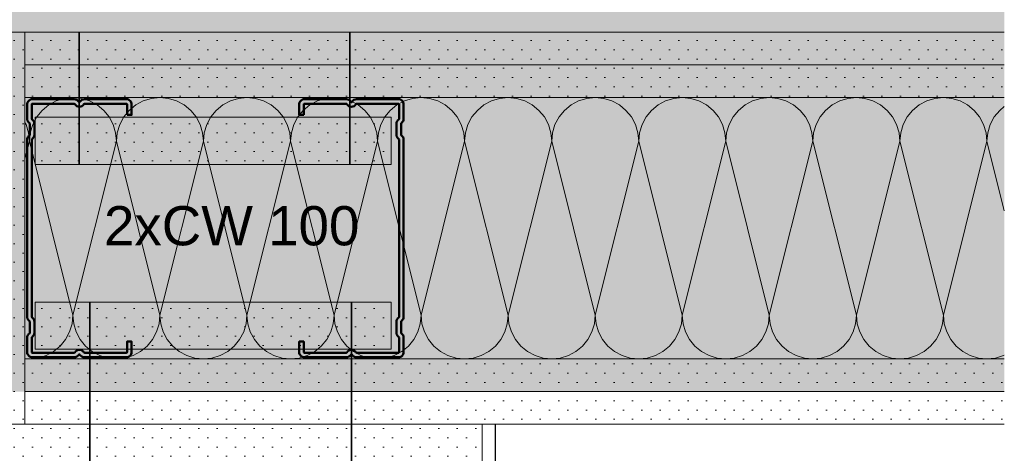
# Model space of a CAD drawing. Header units: metres. Extents: x -1.1 to 13.1, y -2.2 to 1.8.
# Tile 40 of 63: x 3.704 to 4.081, y 1.019 to 1.185. Entities that reach past the tile are written whole.
import ezdxf

# ---------------------------------------------------------------- set-up
doc = ezdxf.new("R2010")
doc.units = ezdxf.units.M
doc.header["$MEASUREMENT"] = 0
for name, pattern in [('Strichlinie eng', [0.023, 0.015, -0.008]), ('Untersicht', [0.02, 0.015, -0.005]), ('Wipeout_Contour', [1, 0, -1])]:
    doc.linetypes.add(name, pattern=pattern)
for name, color, linetype in [('152 - Bemaßung_ Beschriftung.Ausbau', 7, 'Continuous'), ('606 - Struktur.Wand Innen Ausbau', 7, 'Continuous'), ('650 - Abdeckung.Fußboden Aufbau', 7, 'Continuous'), ('653 - Abdeckung.TB Verkofferung', 7, 'Continuous'), ('660 - Unterkonstruktion.Trockenbau', 7, 'Continuous'), ('Neubau_606 - Struktur.Wand Innen Ausbau', 7, 'Continuous'), ('Neubau_653 - Abdeckung.TB Verkofferung', 7, 'Continuous')]:
    doc.layers.add(name, color=color, linetype=linetype)
doc.styles.add('ERSTELLTER_STIL_1', font='txt')
doc.dimstyles.new('ERSTELLTER_STIL__1', dxfattribs={"dimtxt": 0.02, "dimasz": 0.01064, "dimexe": 0.18, "dimexo": 0.0625, "dimgap": 0, "dimtad": 1, "dimzin": 0, "dimdsep": 46, "dimtxsty": 'ERSTELLTER_STIL_1', "dimblk": 'ARROWHEAD_2', "dimblk1": 'ARROWHEAD_2', "dimblk2": 'ARROWHEAD_2', "dimcen": 0.09, "dimse1": 1, "dimse2": 1, "dimclrd": 7, "dimclre": 7, "dimclrt": 7, "dimazin": 0, "dimtfac": 1, "dimtdec": 4, "dimtmove": 0, "dimatfit": 3, "dimfxl": 1, "dimtolj": 1, "dimtzin": 0, "dimarcsym": 0})
pattern_1 = [(45, (0, 0), (-0.003535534, 0.003535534), [0, -0.005])]

# ---------------------------------------------------------------- blocks, each defined once
blk = doc.blocks.new('*X184')
at = {"layer": 'Neubau_606 - Struktur.Wand Innen Ausbau', "color": 7, "linetype": 'Continuous', "lineweight": 5}
for p, q in [((3.71788, 1.15424), (3.715, 1.1527)), ((3.721, 1.15519), (3.71788, 1.15424)), ((3.72426, 1.15551), (3.721, 1.15519)), ((3.72751, 1.15519), (3.72426, 1.15551)), ((3.73063, 1.15424), (3.72751, 1.15519)), ((3.73352, 1.1527), (3.73063, 1.15424)), ((3.75121, 1.15424), (3.74833, 1.1527)), ((3.75434, 1.15519), (3.75121, 1.15424)), ((3.75759, 1.15551), (3.75434, 1.15519)), ((3.76084, 1.15519), (3.75759, 1.15551)), ((3.76397, 1.15424), (3.76084, 1.15519)), ((3.76685, 1.1527), (3.76397, 1.15424)), ((3.78455, 1.15424), (3.78166, 1.1527)), ((3.78767, 1.15519), (3.78455, 1.15424)), ((3.79092, 1.15551), (3.78767, 1.15519)), ((3.79417, 1.15519), (3.79092, 1.15551)), ((3.7973, 1.15424), (3.79417, 1.15519)), ((3.80018, 1.1527), (3.7973, 1.15424)), ((3.81788, 1.15424), (3.815, 1.1527)), ((3.821, 1.15519), (3.81788, 1.15424)), ((3.82426, 1.15551), (3.821, 1.15519)), ((3.82751, 1.15519), (3.82426, 1.15551)), ((3.83063, 1.15424), (3.82751, 1.15519)), ((3.83352, 1.1527), (3.83063, 1.15424)), ((3.85121, 1.15424), (3.84833, 1.1527)), ((3.85434, 1.15519), (3.85121, 1.15424)), ((3.85759, 1.15551), (3.85434, 1.15519)), ((3.86084, 1.15519), (3.85759, 1.15551)), ((3.86397, 1.15424), (3.86084, 1.15519)), ((3.86685, 1.1527), (3.86397, 1.15424)), ((3.88455, 1.15424), (3.88166, 1.1527)), ((3.88767, 1.15519), (3.88455, 1.15424)), ((3.89092, 1.15551), (3.88767, 1.15519)), ((3.89417, 1.15519), (3.89092, 1.15551)), ((3.8973, 1.15424), (3.89417, 1.15519)), ((3.90018, 1.1527), (3.8973, 1.15424)), ((3.91788, 1.15424), (3.915, 1.1527)), ((3.921, 1.15519), (3.91788, 1.15424)), ((3.92426, 1.15551), (3.921, 1.15519)), ((3.92751, 1.15519), (3.92426, 1.15551)), ((3.93063, 1.15424), (3.92751, 1.15519)), ((3.93352, 1.1527), (3.93063, 1.15424)), ((3.95121, 1.15424), (3.94833, 1.1527)), ((3.95434, 1.15519), (3.95121, 1.15424)), ((3.95759, 1.15551), (3.95434, 1.15519)), ((3.96084, 1.15519), (3.95759, 1.15551)), ((3.96397, 1.15424), (3.96084, 1.15519)), ((3.96685, 1.1527), (3.96397, 1.15424)), ((3.98455, 1.15424), (3.98166, 1.1527)), ((3.98767, 1.15519), (3.98455, 1.15424)), ((3.99092, 1.15551), (3.98767, 1.15519)), ((3.99417, 1.15519), (3.99092, 1.15551)), ((3.9973, 1.15424), (3.99417, 1.15519)), ((4.00018, 1.1527), (3.9973, 1.15424)), ((4.01788, 1.15424), (4.015, 1.1527)), ((4.021, 1.15519), (4.01788, 1.15424)), ((4.02426, 1.15551), (4.021, 1.15519)), ((4.02751, 1.15519), (4.02426, 1.15551)), ((4.03063, 1.15424), (4.02751, 1.15519)), ((4.03352, 1.1527), (4.03063, 1.15424)), ((4.05121, 1.15424), (4.04833, 1.1527)), ((4.05434, 1.15519), (4.05121, 1.15424)), ((4.05759, 1.15551), (4.05434, 1.15519)), ((4.06084, 1.15519), (4.05759, 1.15551)), ((4.06397, 1.15424), (4.06084, 1.15519)), ((4.06685, 1.1527), (4.06397, 1.15424)), ((3.71247, 1.15063), (3.7104, 1.1481)), ((3.715, 1.1527), (3.71247, 1.15063)), ((3.73604, 1.15063), (3.73352, 1.1527)), ((3.73811, 1.1481), (3.73604, 1.15063)), ((3.7458, 1.15063), (3.74373, 1.1481)), ((3.74833, 1.1527), (3.7458, 1.15063)), ((3.76937, 1.15063), (3.76685, 1.1527)), ((3.77145, 1.1481), (3.76937, 1.15063)), ((3.77914, 1.15063), (3.77707, 1.1481)), ((3.78166, 1.1527), (3.77914, 1.15063)), ((3.80271, 1.15063), (3.80018, 1.1527)), ((3.80478, 1.1481), (3.80271, 1.15063)), ((3.81247, 1.15063), (3.8104, 1.1481)), ((3.815, 1.1527), (3.81247, 1.15063)), ((3.83604, 1.15063), (3.83352, 1.1527)), ((3.83811, 1.1481), (3.83604, 1.15063)), ((3.8458, 1.15063), (3.84373, 1.1481)), ((3.84833, 1.1527), (3.8458, 1.15063)), ((3.86937, 1.15063), (3.86685, 1.1527)), ((3.87145, 1.1481), (3.86937, 1.15063)), ((3.87914, 1.15063), (3.87707, 1.1481)), ((3.88166, 1.1527), (3.87914, 1.15063)), ((3.90271, 1.15063), (3.90018, 1.1527)), ((3.90478, 1.1481), (3.90271, 1.15063)), ((3.91247, 1.15063), (3.9104, 1.1481)), ((3.915, 1.1527), (3.91247, 1.15063)), ((3.93604, 1.15063), (3.93352, 1.1527)), ((3.93811, 1.1481), (3.93604, 1.15063)), ((3.9458, 1.15063), (3.94373, 1.1481)), ((3.94833, 1.1527), (3.9458, 1.15063)), ((3.96937, 1.15063), (3.96685, 1.1527)), ((3.97145, 1.1481), (3.96937, 1.15063)), ((3.97914, 1.15063), (3.97707, 1.1481)), ((3.98166, 1.1527), (3.97914, 1.15063)), ((4.00271, 1.15063), (4.00018, 1.1527)), ((4.00478, 1.1481), (4.00271, 1.15063)), ((4.01247, 1.15063), (4.0104, 1.1481)), ((4.015, 1.1527), (4.01247, 1.15063)), ((4.03604, 1.15063), (4.03352, 1.1527)), ((4.03811, 1.1481), (4.03604, 1.15063)), ((4.0458, 1.15063), (4.04373, 1.1481)), ((4.04833, 1.1527), (4.0458, 1.15063)), ((4.06937, 1.15063), (4.06685, 1.1527)), ((4.07145, 1.1481), (4.06937, 1.15063)), ((4.07914, 1.15063), (4.07707, 1.1481)), ((4.08091, 1.15208), (4.07914, 1.15063)), ((3.7104, 1.1481), (3.70886, 1.14522)), ((3.73965, 1.14522), (3.73811, 1.1481)), ((3.74373, 1.1481), (3.74219, 1.14522)), ((3.77299, 1.14522), (3.77145, 1.1481)), ((3.77707, 1.1481), (3.77553, 1.14522)), ((3.80632, 1.14522), (3.80478, 1.1481)), ((3.8104, 1.1481), (3.80886, 1.14522)), ((3.83965, 1.14522), (3.83811, 1.1481)), ((3.84373, 1.1481), (3.84219, 1.14522)), ((3.87299, 1.14522), (3.87145, 1.1481)), ((3.87707, 1.1481), (3.87553, 1.14522)), ((3.90632, 1.14522), (3.90478, 1.1481)), ((3.9104, 1.1481), (3.90886, 1.14522)), ((3.93965, 1.14522), (3.93811, 1.1481)), ((3.94373, 1.1481), (3.94219, 1.14522)), ((3.97299, 1.14522), (3.97145, 1.1481)), ((3.97707, 1.1481), (3.97553, 1.14522)), ((4.00632, 1.14522), (4.00478, 1.1481)), ((4.0104, 1.1481), (4.00886, 1.14522)), ((4.03965, 1.14522), (4.03811, 1.1481)), ((4.04373, 1.1481), (4.04219, 1.14522)), ((4.07299, 1.14522), (4.07145, 1.1481)), ((4.07707, 1.1481), (4.07553, 1.14522)), ((3.70632, 1.14522), (3.70591, 1.14599)), ((3.70727, 1.14209), (3.70632, 1.14522)), ((3.70886, 1.14522), (3.70791, 1.14209)), ((3.7406, 1.14209), (3.73965, 1.14522)), ((3.74219, 1.14522), (3.74124, 1.14209)), ((3.77394, 1.14209), (3.77299, 1.14522)), ((3.77553, 1.14522), (3.77458, 1.14209)), ((3.80727, 1.14209), (3.80632, 1.14522)), ((3.80886, 1.14522), (3.80791, 1.14209)), ((3.8406, 1.14209), (3.83965, 1.14522)), ((3.84219, 1.14522), (3.84124, 1.14209)), ((3.87394, 1.14209), (3.87299, 1.14522)), ((3.87553, 1.14522), (3.87458, 1.14209)), ((3.90727, 1.14209), (3.90632, 1.14522)), ((3.90886, 1.14522), (3.90791, 1.14209)), ((3.9406, 1.14209), (3.93965, 1.14522)), ((3.94219, 1.14522), (3.94124, 1.14209)), ((3.97394, 1.14209), (3.97299, 1.14522)), ((3.97553, 1.14522), (3.97458, 1.14209)), ((4.00727, 1.14209), (4.00632, 1.14522)), ((4.00886, 1.14522), (4.00791, 1.14209)), ((4.0406, 1.14209), (4.03965, 1.14522)), ((4.04219, 1.14522), (4.04124, 1.14209)), ((4.07394, 1.14209), (4.07299, 1.14522)), ((4.07553, 1.14522), (4.07458, 1.14209)), ((3.70591, 1.13213), (3.70759, 1.13884)), ((3.70759, 1.13884), (3.70727, 1.14209)), ((3.70791, 1.14209), (3.70759, 1.13884)), ((3.72426, 1.07218), (3.70759, 1.13884)), ((3.72426, 1.07218), (3.74092, 1.13884)), ((3.74092, 1.13884), (3.7406, 1.14209)), ((3.74124, 1.14209), (3.74092, 1.13884)), ((3.75759, 1.07218), (3.74092, 1.13884)), ((3.75759, 1.07218), (3.77426, 1.13884)), ((3.77426, 1.13884), (3.77394, 1.14209)), ((3.77458, 1.14209), (3.77426, 1.13884)), ((3.79092, 1.07218), (3.77426, 1.13884)), ((3.79092, 1.07218), (3.80759, 1.13884)), ((3.80759, 1.13884), (3.80727, 1.14209)), ((3.80791, 1.14209), (3.80759, 1.13884)), ((3.82426, 1.07218), (3.80759, 1.13884)), ((3.82426, 1.07218), (3.84092, 1.13884)), ((3.84092, 1.13884), (3.8406, 1.14209)), ((3.84124, 1.14209), (3.84092, 1.13884)), ((3.85759, 1.07218), (3.84092, 1.13884)), ((3.85759, 1.07218), (3.87426, 1.13884)), ((3.87426, 1.13884), (3.87394, 1.14209)), ((3.87458, 1.14209), (3.87426, 1.13884)), ((3.89092, 1.07218), (3.87426, 1.13884)), ((3.89092, 1.07218), (3.90759, 1.13884)), ((3.90759, 1.13884), (3.90727, 1.14209)), ((3.90791, 1.14209), (3.90759, 1.13884)), ((3.92426, 1.07218), (3.90759, 1.13884)), ((3.92426, 1.07218), (3.94092, 1.13884)), ((3.94092, 1.13884), (3.9406, 1.14209)), ((3.94124, 1.14209), (3.94092, 1.13884)), ((3.95759, 1.07218), (3.94092, 1.13884)), ((3.95759, 1.07218), (3.97426, 1.13884)), ((3.97426, 1.13884), (3.97394, 1.14209)), ((3.97458, 1.14209), (3.97426, 1.13884)), ((3.99092, 1.07218), (3.97426, 1.13884)), ((3.99092, 1.07218), (4.00759, 1.13884)), ((4.00759, 1.13884), (4.00727, 1.14209)), ((4.00791, 1.14209), (4.00759, 1.13884)), ((4.02426, 1.07218), (4.00759, 1.13884)), ((4.02426, 1.07218), (4.04092, 1.13884)), ((4.04092, 1.13884), (4.0406, 1.14209)), ((4.04124, 1.14209), (4.04092, 1.13884)), ((4.05759, 1.07218), (4.04092, 1.13884)), ((4.05759, 1.07218), (4.07426, 1.13884)), ((4.07426, 1.13884), (4.07394, 1.14209)), ((4.07458, 1.14209), (4.07426, 1.13884)), ((4.08091, 1.11222), (4.07426, 1.13884)), ((3.72394, 1.06893), (3.72426, 1.07218)), ((3.72426, 1.07218), (3.72458, 1.06893)), ((3.75727, 1.06893), (3.75759, 1.07218)), ((3.75759, 1.07218), (3.75791, 1.06893)), ((3.7906, 1.06893), (3.79092, 1.07218)), ((3.79092, 1.07218), (3.79124, 1.06893)), ((3.82394, 1.06893), (3.82426, 1.07218)), ((3.82426, 1.07218), (3.82458, 1.06893)), ((3.85727, 1.06893), (3.85759, 1.07218)), ((3.85759, 1.07218), (3.85791, 1.06893)), ((3.8906, 1.06893), (3.89092, 1.07218)), ((3.89092, 1.07218), (3.89124, 1.06893)), ((3.92394, 1.06893), (3.92426, 1.07218)), ((3.92426, 1.07218), (3.92458, 1.06893)), ((3.95727, 1.06893), (3.95759, 1.07218)), ((3.95759, 1.07218), (3.95791, 1.06893)), ((3.9906, 1.06893), (3.99092, 1.07218)), ((3.99092, 1.07218), (3.99124, 1.06893)), ((4.02394, 1.06893), (4.02426, 1.07218)), ((4.02426, 1.07218), (4.02458, 1.06893)), ((4.05727, 1.06893), (4.05759, 1.07218)), ((4.05759, 1.07218), (4.05791, 1.06893)), ((3.72299, 1.0658), (3.72394, 1.06893)), ((3.72458, 1.06893), (3.72553, 1.0658)), ((3.75632, 1.0658), (3.75727, 1.06893)), ((3.75791, 1.06893), (3.75886, 1.0658)), ((3.78965, 1.0658), (3.7906, 1.06893)), ((3.79124, 1.06893), (3.79219, 1.0658)), ((3.82299, 1.0658), (3.82394, 1.06893)), ((3.82458, 1.06893), (3.82553, 1.0658)), ((3.85632, 1.0658), (3.85727, 1.06893)), ((3.85791, 1.06893), (3.85886, 1.0658)), ((3.88965, 1.0658), (3.8906, 1.06893)), ((3.89124, 1.06893), (3.89219, 1.0658)), ((3.92299, 1.0658), (3.92394, 1.06893)), ((3.92458, 1.06893), (3.92553, 1.0658)), ((3.95632, 1.0658), (3.95727, 1.06893)), ((3.95791, 1.06893), (3.95886, 1.0658)), ((3.98965, 1.0658), (3.9906, 1.06893)), ((3.99124, 1.06893), (3.99219, 1.0658)), ((4.02299, 1.0658), (4.02394, 1.06893)), ((4.02458, 1.06893), (4.02553, 1.0658)), ((4.05632, 1.0658), (4.05727, 1.06893)), ((4.05791, 1.06893), (4.05886, 1.0658)), ((3.72145, 1.06292), (3.72299, 1.0658)), ((3.72553, 1.0658), (3.72707, 1.06292)), ((3.75478, 1.06292), (3.75632, 1.0658)), ((3.75886, 1.0658), (3.7604, 1.06292)), ((3.78811, 1.06292), (3.78965, 1.0658)), ((3.79219, 1.0658), (3.79373, 1.06292)), ((3.82145, 1.06292), (3.82299, 1.0658)), ((3.82553, 1.0658), (3.82707, 1.06292)), ((3.85478, 1.06292), (3.85632, 1.0658)), ((3.85886, 1.0658), (3.8604, 1.06292)), ((3.88811, 1.06292), (3.88965, 1.0658)), ((3.89219, 1.0658), (3.89373, 1.06292)), ((3.92145, 1.06292), (3.92299, 1.0658)), ((3.92553, 1.0658), (3.92707, 1.06292)), ((3.95478, 1.06292), (3.95632, 1.0658)), ((3.95886, 1.0658), (3.9604, 1.06292)), ((3.98811, 1.06292), (3.98965, 1.0658)), ((3.99219, 1.0658), (3.99373, 1.06292)), ((4.02145, 1.06292), (4.02299, 1.0658)), ((4.02553, 1.0658), (4.02707, 1.06292)), ((4.05478, 1.06292), (4.05632, 1.0658)), ((4.05886, 1.0658), (4.0604, 1.06292)), ((3.71685, 1.05832), (3.71937, 1.06039)), ((3.71937, 1.06039), (3.72145, 1.06292)), ((3.72707, 1.06292), (3.72914, 1.06039)), ((3.72914, 1.06039), (3.73166, 1.05832)), ((3.75018, 1.05832), (3.75271, 1.06039)), ((3.75271, 1.06039), (3.75478, 1.06292)), ((3.7604, 1.06292), (3.76247, 1.06039)), ((3.76247, 1.06039), (3.765, 1.05832)), ((3.78352, 1.05832), (3.78604, 1.06039)), ((3.78604, 1.06039), (3.78811, 1.06292)), ((3.79373, 1.06292), (3.7958, 1.06039)), ((3.7958, 1.06039), (3.79833, 1.05832)), ((3.81685, 1.05832), (3.81937, 1.06039)), ((3.81937, 1.06039), (3.82145, 1.06292)), ((3.82707, 1.06292), (3.82914, 1.06039)), ((3.82914, 1.06039), (3.83166, 1.05832)), ((3.85018, 1.05832), (3.85271, 1.06039)), ((3.85271, 1.06039), (3.85478, 1.06292)), ((3.8604, 1.06292), (3.86247, 1.06039)), ((3.86247, 1.06039), (3.865, 1.05832)), ((3.88352, 1.05832), (3.88604, 1.06039)), ((3.88604, 1.06039), (3.88811, 1.06292)), ((3.89373, 1.06292), (3.8958, 1.06039)), ((3.8958, 1.06039), (3.89833, 1.05832)), ((3.91685, 1.05832), (3.91937, 1.06039)), ((3.91937, 1.06039), (3.92145, 1.06292)), ((3.92707, 1.06292), (3.92914, 1.06039)), ((3.92914, 1.06039), (3.93166, 1.05832)), ((3.95018, 1.05832), (3.95271, 1.06039)), ((3.95271, 1.06039), (3.95478, 1.06292)), ((3.9604, 1.06292), (3.96247, 1.06039)), ((3.96247, 1.06039), (3.965, 1.05832)), ((3.98352, 1.05832), (3.98604, 1.06039)), ((3.98604, 1.06039), (3.98811, 1.06292)), ((3.99373, 1.06292), (3.9958, 1.06039)), ((3.9958, 1.06039), (3.99833, 1.05832)), ((4.01685, 1.05832), (4.01937, 1.06039)), ((4.01937, 1.06039), (4.02145, 1.06292)), ((4.02707, 1.06292), (4.02914, 1.06039)), ((4.02914, 1.06039), (4.03166, 1.05832)), ((4.05018, 1.05832), (4.05271, 1.06039)), ((4.05271, 1.06039), (4.05478, 1.06292)), ((4.0604, 1.06292), (4.06247, 1.06039)), ((4.06247, 1.06039), (4.065, 1.05832)), ((3.70759, 1.05551), (3.71084, 1.05583)), ((3.71084, 1.05583), (3.71397, 1.05678)), ((3.71397, 1.05678), (3.71685, 1.05832)), ((3.73166, 1.05832), (3.73455, 1.05678)), ((3.73455, 1.05678), (3.73767, 1.05583)), ((3.73767, 1.05583), (3.74092, 1.05551)), ((3.74092, 1.05551), (3.74417, 1.05583)), ((3.74417, 1.05583), (3.7473, 1.05678)), ((3.7473, 1.05678), (3.75018, 1.05832)), ((3.765, 1.05832), (3.76788, 1.05678)), ((3.76788, 1.05678), (3.771, 1.05583)), ((3.771, 1.05583), (3.77426, 1.05551)), ((3.77426, 1.05551), (3.77751, 1.05583)), ((3.77751, 1.05583), (3.78063, 1.05678)), ((3.78063, 1.05678), (3.78352, 1.05832)), ((3.79833, 1.05832), (3.80121, 1.05678)), ((3.80121, 1.05678), (3.80434, 1.05583)), ((3.80434, 1.05583), (3.80759, 1.05551)), ((3.80759, 1.05551), (3.81084, 1.05583)), ((3.81084, 1.05583), (3.81397, 1.05678)), ((3.81397, 1.05678), (3.81685, 1.05832)), ((3.83166, 1.05832), (3.83455, 1.05678)), ((3.83455, 1.05678), (3.83767, 1.05583)), ((3.83767, 1.05583), (3.84092, 1.05551)), ((3.84092, 1.05551), (3.84417, 1.05583)), ((3.84417, 1.05583), (3.8473, 1.05678)), ((3.8473, 1.05678), (3.85018, 1.05832)), ((3.865, 1.05832), (3.86788, 1.05678)), ((3.86788, 1.05678), (3.871, 1.05583)), ((3.871, 1.05583), (3.87426, 1.05551)), ((3.87426, 1.05551), (3.87751, 1.05583)), ((3.87751, 1.05583), (3.88063, 1.05678)), ((3.88063, 1.05678), (3.88352, 1.05832)), ((3.89833, 1.05832), (3.90121, 1.05678)), ((3.90121, 1.05678), (3.90434, 1.05583)), ((3.90434, 1.05583), (3.90759, 1.05551)), ((3.90759, 1.05551), (3.91084, 1.05583)), ((3.91084, 1.05583), (3.91397, 1.05678)), ((3.91397, 1.05678), (3.91685, 1.05832)), ((3.93166, 1.05832), (3.93455, 1.05678)), ((3.93455, 1.05678), (3.93767, 1.05583)), ((3.93767, 1.05583), (3.94092, 1.05551)), ((3.94092, 1.05551), (3.94417, 1.05583)), ((3.94417, 1.05583), (3.9473, 1.05678)), ((3.9473, 1.05678), (3.95018, 1.05832)), ((3.965, 1.05832), (3.96788, 1.05678)), ((3.96788, 1.05678), (3.971, 1.05583)), ((3.971, 1.05583), (3.97426, 1.05551)), ((3.97426, 1.05551), (3.97751, 1.05583)), ((3.97751, 1.05583), (3.98063, 1.05678)), ((3.98063, 1.05678), (3.98352, 1.05832)), ((3.99833, 1.05832), (4.00121, 1.05678)), ((4.00121, 1.05678), (4.00434, 1.05583)), ((4.00434, 1.05583), (4.00759, 1.05551)), ((4.00759, 1.05551), (4.01084, 1.05583)), ((4.01084, 1.05583), (4.01397, 1.05678)), ((4.01397, 1.05678), (4.01685, 1.05832)), ((4.03166, 1.05832), (4.03455, 1.05678)), ((4.03455, 1.05678), (4.03767, 1.05583)), ((4.03767, 1.05583), (4.04092, 1.05551)), ((4.04092, 1.05551), (4.04417, 1.05583)), ((4.04417, 1.05583), (4.0473, 1.05678)), ((4.0473, 1.05678), (4.05018, 1.05832)), ((4.065, 1.05832), (4.06788, 1.05678)), ((4.06788, 1.05678), (4.071, 1.05583)), ((4.071, 1.05583), (4.07426, 1.05551)), ((4.07426, 1.05551), (4.07751, 1.05583)), ((4.07751, 1.05583), (4.08063, 1.05678)), ((4.08063, 1.05678), (4.08091, 1.05693)), ((3.70591, 1.05568), (3.70759, 1.05551))]:
    blk.add_line(p, q, dxfattribs=at)
blk = doc.blocks.new('*D200')
at = {"layer": '152 - Bemaßung_ Beschriftung.Ausbau', "color": 7, "linetype": 'Continuous', "lineweight": 9}
for p, q in [((4.17391, 1.03455), (4.18791, 1.02647)), ((4.19141, 1.03051), (4.17041, 1.03051)), ((4.18091, 1.01051), (4.18091, 1.03051)), ((4.17391, 1.01455), (4.18791, 1.00647)), ((4.19141, 1.01051), (4.17041, 1.01051))]:
    blk.add_line(p, q, dxfattribs=at)
at = {"color": 254, "linetype": 'Wipeout_Contour', "lineweight": 0, "ltscale": 17.078495}
blk.add_wipeout([(4.1352, 0.98864), (4.1352, 1.01238), (4.10663, 1.01238), (4.10663, 0.98864)], dxfattribs=at).dxf.layer = '152 - Bemaßung_ Beschriftung.Ausbau'
blk = doc.blocks.new('ARROWHEAD_2')
at = {"color": 0, "linetype": 'Continuous', "lineweight": 0}
for p, q in [((-0.378, -0.655), (0.378, 0.655)), ((0, 0), (-1, 0))]:
    blk.add_line(p, q, dxfattribs=at)
blk = doc.blocks.new('*D201')
at = {"layer": '152 - Bemaßung_ Beschriftung.Ausbau', "color": 7, "linetype": 'Continuous', "lineweight": 9}
for p, q in [((4.17391, 1.18455), (4.18791, 1.17647)), ((4.19141, 1.18051), (4.17041, 1.18051)), ((4.18091, 1.03051), (4.18091, 1.18051)), ((4.17391, 1.03455), (4.18791, 1.02647)), ((4.19141, 1.03051), (4.17041, 1.03051))]:
    blk.add_line(p, q, dxfattribs=at)
at = {"color": 254, "linetype": 'Wipeout_Contour', "lineweight": 0, "ltscale": 17.36518}
blk.add_wipeout([(4.18051, 1.09432), (4.18051, 1.13188), (4.15331, 1.13188), (4.15331, 1.09432)], dxfattribs=at).dxf.layer = '152 - Bemaßung_ Beschriftung.Ausbau'
at = {"color": 254, "linetype": 'Wipeout_Contour', "lineweight": 0, "ltscale": 17.29555}
blk.add_wipeout([(4.18051, 1.03096), (4.18051, 1.05333), (4.15331, 1.05333), (4.15331, 1.03096)], dxfattribs=at).dxf.layer = '152 - Bemaßung_ Beschriftung.Ausbau'
at = {"layer": '152 - Bemaßung_ Beschriftung.Ausbau', "color": 7, "lineweight": 9, "char_height": 0.02, "attachment_point": 7, "rotation": 90, "style": 'ERSTELLTER_STIL_1'}
for s, insert in [('\\A1;{\\pql;\\fArial|b0|i0|c0|p38;15}', (4.17691, 1.09792)), ('\\A1;{\\pql;\\fArial|b0|i0|c0|p38;2}', (4.17691, 1.03456))]:
    blk.add_mtext(s, dxfattribs=dict(at, insert=insert))
blk = doc.blocks.new('*D212')
at = {"layer": '152 - Bemaßung_ Beschriftung.Ausbau', "color": 7, "linetype": 'Continuous', "lineweight": 9}
for p, q in [((4.24891, 1.03455), (4.26291, 1.02647)), ((4.26641, 1.03051), (4.24541, 1.03051)), ((4.25591, 0.94051), (4.25591, 1.03051)), ((4.24891, 0.94455), (4.26291, 0.93647)), ((4.26641, 0.94051), (4.24541, 0.94051))]:
    blk.add_line(p, q, dxfattribs=at)
at = {"color": 254, "linetype": 'Wipeout_Contour', "lineweight": 0, "ltscale": 17.532709}
blk.add_wipeout([(4.25551, 0.97432), (4.25551, 0.9967), (4.22831, 0.9967), (4.22831, 0.97432)], dxfattribs=at).dxf.layer = '152 - Bemaßung_ Beschriftung.Ausbau'
at = {"layer": '152 - Bemaßung_ Beschriftung.Ausbau', "color": 7, "lineweight": 9, "insert": (4.25191, 0.97792), "char_height": 0.02, "attachment_point": 7, "rotation": 90, "style": 'ERSTELLTER_STIL_1'}
blk.add_mtext('\\A1;{\\pql;\\fArial|b0|i0|c0|p38;9}', dxfattribs=at)
blk = doc.blocks.new('*D213')
at = {"layer": '152 - Bemaßung_ Beschriftung.Ausbau', "color": 7, "linetype": 'Continuous', "lineweight": 9}
for p, q in [((4.24891, 1.18455), (4.26291, 1.17647)), ((4.26641, 1.18051), (4.24541, 1.18051)), ((4.25591, 1.03051), (4.25591, 1.18051)), ((4.24891, 1.03455), (4.26291, 1.02647)), ((4.26641, 1.03051), (4.24541, 1.03051))]:
    blk.add_line(p, q, dxfattribs=at)
at = {"color": 254, "linetype": 'Wipeout_Contour', "lineweight": 0, "ltscale": 17.64576}
blk.add_wipeout([(4.25551, 1.08673), (4.25551, 1.12429), (4.22831, 1.12429), (4.22831, 1.08673)], dxfattribs=at).dxf.layer = '152 - Bemaßung_ Beschriftung.Ausbau'
at = {"layer": '152 - Bemaßung_ Beschriftung.Ausbau', "color": 7, "lineweight": 9, "insert": (4.25191, 1.09033), "char_height": 0.02, "attachment_point": 7, "rotation": 90, "style": 'ERSTELLTER_STIL_1'}
blk.add_mtext('\\A1;{\\pql;\\fArial|b0|i0|c0|p38;15}', dxfattribs=at)
blk = doc.blocks.new('*D218')
at = {"layer": '152 - Bemaßung_ Beschriftung.Ausbau', "color": 7, "linetype": 'Continuous', "lineweight": 9}
for p, q in [((4.31167, 1.03455), (4.32567, 1.02647)), ((4.32917, 1.03051), (4.30817, 1.03051)), ((4.31867, 0.91051), (4.31867, 1.03051)), ((4.31167, 0.91455), (4.32567, 0.90647)), ((4.32917, 0.91051), (4.30817, 0.91051))]:
    blk.add_line(p, q, dxfattribs=at)
at = {"color": 254, "linetype": 'Wipeout_Contour', "lineweight": 0, "ltscale": 17.762005}
blk.add_wipeout([(4.31827, 0.95173), (4.31827, 0.98929), (4.29107, 0.98929), (4.29107, 0.95173)], dxfattribs=at).dxf.layer = '152 - Bemaßung_ Beschriftung.Ausbau'
at = {"layer": '152 - Bemaßung_ Beschriftung.Ausbau', "color": 7, "lineweight": 9, "insert": (4.31467, 0.95533), "char_height": 0.02, "attachment_point": 7, "rotation": 90, "style": 'ERSTELLTER_STIL_1'}
blk.add_mtext('\\A1;{\\pql;\\fArial|b0|i0|c0|p38;12}', dxfattribs=at)
blk = doc.blocks.new('*D219')
at = {"layer": '152 - Bemaßung_ Beschriftung.Ausbau', "color": 7, "linetype": 'Continuous', "lineweight": 9}
for p, q in [((4.31167, 1.18455), (4.32567, 1.17647)), ((4.32917, 1.18051), (4.30817, 1.18051)), ((4.31867, 1.03051), (4.31867, 1.18051)), ((4.31167, 1.03455), (4.32567, 1.02647)), ((4.32917, 1.03051), (4.30817, 1.03051))]:
    blk.add_line(p, q, dxfattribs=at)
at = {"color": 254, "linetype": 'Wipeout_Contour', "lineweight": 0, "ltscale": 17.887309}
blk.add_wipeout([(4.31827, 1.08673), (4.31827, 1.12429), (4.29107, 1.12429), (4.29107, 1.08673)], dxfattribs=at).dxf.layer = '152 - Bemaßung_ Beschriftung.Ausbau'
at = {"layer": '152 - Bemaßung_ Beschriftung.Ausbau', "color": 7, "lineweight": 9, "insert": (4.31467, 1.09033), "char_height": 0.02, "attachment_point": 7, "rotation": 90, "style": 'ERSTELLTER_STIL_1'}
blk.add_mtext('\\A1;{\\pql;\\fArial|b0|i0|c0|p38;15}', dxfattribs=at)

msp = doc.modelspace()

# ---------------------------------------------------------------- hatches: boundary and pattern name
at = {"layer": '606 - Struktur.Wand Innen Ausbau', "linetype": 'Continuous', "lineweight": 5}
h = msp.add_hatch(dxfattribs=at)
h.set_pattern_fill('Gips_0004', style=0, pattern_type=2)
h.set_pattern_definition(pattern_1)
h.paths.add_polyline_path([(3.69341, 1.18051), (3.70591, 1.18051), (3.70591, 1.03051), (3.69341, 1.03051)])
h = msp.add_hatch(dxfattribs=at)
h.set_pattern_fill('Gips_0004', style=0, pattern_type=2)
h.set_pattern_definition(pattern_1)
h.paths.add_polyline_path([(3.70977, 1.12997), (3.84609, 1.12997), (3.84609, 1.14797), (3.70977, 1.14797)])
h = msp.add_hatch(dxfattribs=at)
h.set_pattern_fill('Gips_0004', style=0, pattern_type=2)
h.set_pattern_definition(pattern_1)
h.paths.add_polyline_path([(3.70977, 1.05918), (3.84609, 1.05918), (3.84609, 1.07718), (3.70977, 1.07718)])
at = {"layer": '653 - Abdeckung.TB Verkofferung', "linetype": 'Continuous', "lineweight": 0, "true_color": 0x5f5f5f}
msp.add_hatch(color=251, dxfattribs=at).paths.add_polyline_path([(2.88091, 1.46301), (4.08091, 1.46301), (4.08091, 1.04301), (2.88091, 1.04301)])
at = {"layer": 'Neubau_606 - Struktur.Wand Innen Ausbau', "linetype": 'Continuous', "lineweight": 5}
h = msp.add_hatch(dxfattribs=at)
h.set_pattern_fill('Gips_0004', style=0, pattern_type=2)
h.set_pattern_definition(pattern_1)
h.paths.add_polyline_path([(4.08091, 1.18051), (3.70591, 1.18051), (3.70591, 1.16801), (4.08091, 1.16801)])
h = msp.add_hatch(dxfattribs=at)
h.set_pattern_fill('Gips_0004', style=0, pattern_type=2)
h.set_pattern_definition(pattern_1)
h.paths.add_polyline_path([(4.08091, 1.16801), (3.70591, 1.16801), (3.70591, 1.15551), (4.08091, 1.15551)])
h = msp.add_hatch(dxfattribs=at)
h.set_pattern_fill('Gips_0004', style=0, pattern_type=2)
h.set_pattern_definition(pattern_1)
h.paths.add_polyline_path([(3.70591, 1.04301), (4.08091, 1.04301), (4.08091, 1.05551), (3.70591, 1.05551)])
h = msp.add_hatch(dxfattribs=at)
h.set_pattern_fill('Gips_0004', style=0, pattern_type=2)
h.set_pattern_definition(pattern_1)
h.paths.add_polyline_path([(4.08091, 1.04301), (3.70591, 1.04301), (3.70591, 1.03051), (4.08091, 1.03051)])

# ---------------------------------------------------------------- linework, layer by layer
at = {"layer": '606 - Struktur.Wand Innen Ausbau', "color": 1, "linetype": 'Continuous', "lineweight": 18, "flags": 128}
msp.add_lwpolyline([(3.69341, 1.18051), (3.70591, 1.18051), (3.70591, 1.03051), (3.69341, 1.03051)], close=True, dxfattribs=at)
at = {"layer": '606 - Struktur.Wand Innen Ausbau', "color": 7, "linetype": 'Continuous', "lineweight": 13, "flags": 128}
for points in [[(3.70977, 1.12997), (3.84609, 1.12997), (3.84609, 1.14797), (3.70977, 1.14797)], [(3.70977, 1.05918), (3.84609, 1.05918), (3.84609, 1.07718), (3.70977, 1.07718)]]:
    msp.add_lwpolyline(points, close=True, dxfattribs=at)
at = {"layer": '650 - Abdeckung.Fußboden Aufbau', "color": 7, "linetype": 'Continuous', "lineweight": 13}
for points in [[(3.70591, 1.18051), (4.08091, 1.18051)], [(4.08091, 1.03051), (3.70591, 1.03051)]]:
    msp.add_lwpolyline(points, dxfattribs=at)
at = {"layer": '653 - Abdeckung.TB Verkofferung', "color": 7, "linetype": 'Continuous', "lineweight": 35}
for p, q in [((3.72664, 1.18051), (3.72664, 1.12997)), ((3.83032, 1.18051), (3.83032, 1.12997))]:
    msp.add_line(p, q, dxfattribs=at)
at = {"layer": '653 - Abdeckung.TB Verkofferung', "color": 7, "linetype": 'Strichlinie eng', "lineweight": 35}
for p, q in [((3.7307, 1.07718), (3.7307, 1.01051)), ((3.83091, 1.07718), (3.83091, 0.91051))]:
    msp.add_line(p, q, dxfattribs=at)
at = {"layer": '653 - Abdeckung.TB Verkofferung', "color": 1, "linetype": 'Strichlinie eng', "lineweight": 25, "flags": 128}
msp.add_lwpolyline([(3.88591, 1.03051), (3.88591, -1.02449)], dxfattribs=at)
at = {"layer": '660 - Unterkonstruktion.Trockenbau', "color": 7, "linetype": 'Continuous', "lineweight": 50, "flags": 128}
for points in [[(3.74499, 1.14891), (3.74674, 1.14891), (3.74674, 1.15291, 0.414214), (3.74474, 1.15491), (3.72869, 1.15491, 0.267949), (3.72696, 1.15391, -0.57735), (3.72652, 1.15391, 0.267949), (3.72479, 1.15491), (3.70874, 1.15491, 0.414214), (3.70674, 1.15291), (3.70674, 1.14741, 0.250492), (3.70763, 1.14575, -0.250492), (3.70774, 1.14554), (3.70774, 1.14128, -0.250492), (3.70763, 1.14107, 0.250492), (3.70674, 1.13941), (3.70674, 1.07161, 0.250492), (3.70763, 1.06995, -0.250492), (3.70774, 1.06974), (3.70774, 1.06548, -0.250492), (3.70763, 1.06527, 0.250492), (3.70674, 1.06361), (3.70674, 1.05811, 0.414214), (3.70874, 1.05611), (3.72479, 1.05611, 0.267949), (3.72652, 1.05711, -0.57735), (3.72696, 1.05711, 0.267949), (3.72869, 1.05611), (3.74474, 1.05611, 0.414214), (3.74674, 1.05811), (3.74674, 1.06211), (3.74499, 1.06211), (3.74499, 1.05811, -0.414214), (3.74474, 1.05786), (3.72869, 1.05786, -0.267949), (3.72847, 1.05798, 0.57735), (3.72501, 1.05798, -0.267949), (3.72479, 1.05786), (3.70874, 1.05786, -0.414214), (3.70849, 1.05811), (3.70849, 1.06361, -0.250492), (3.7086, 1.06382, 0.250492), (3.70949, 1.06548), (3.70949, 1.06974, 0.250492), (3.7086, 1.0714, -0.250492), (3.70849, 1.07161), (3.70849, 1.13941, -0.250492), (3.7086, 1.13962, 0.250492), (3.70949, 1.14128), (3.70949, 1.14554, 0.250492), (3.7086, 1.1472, -0.250492), (3.70849, 1.14741), (3.70849, 1.15291, -0.414214), (3.70874, 1.15316), (3.72479, 1.15316, -0.267949), (3.72501, 1.15303, 0.57735), (3.72847, 1.15303, -0.267949), (3.72869, 1.15316), (3.74474, 1.15316, -0.414214), (3.74499, 1.15291)], [(3.81266, 1.14891), (3.81091, 1.14891), (3.81091, 1.15291, -0.414214), (3.81291, 1.15491), (3.82896, 1.15491, -0.267949), (3.8307, 1.15391, 0.57735), (3.83113, 1.15391, -0.267949), (3.83286, 1.15491), (3.84891, 1.15491, -0.414214), (3.85091, 1.15291), (3.85091, 1.14741, -0.250492), (3.85002, 1.14575, 0.250492), (3.84991, 1.14554), (3.84991, 1.14128, 0.250492), (3.85002, 1.14107, -0.250492), (3.85091, 1.13941), (3.85091, 1.07161, -0.250492), (3.85002, 1.06995, 0.250492), (3.84991, 1.06974), (3.84991, 1.06548, 0.250492), (3.85002, 1.06527, -0.250492), (3.85091, 1.06361), (3.85091, 1.05811, -0.414214), (3.84891, 1.05611), (3.83286, 1.05611, -0.267949), (3.83113, 1.05711, 0.57735), (3.8307, 1.05711, -0.267949), (3.82896, 1.05611), (3.81291, 1.05611, -0.414214), (3.81091, 1.05811), (3.81091, 1.06211), (3.81266, 1.06211), (3.81266, 1.05811, 0.414214), (3.81291, 1.05786), (3.82896, 1.05786, 0.267949), (3.82918, 1.05798, -0.57735), (3.83264, 1.05798, 0.267949), (3.83286, 1.05786), (3.84891, 1.05786, 0.414214), (3.84916, 1.05811), (3.84916, 1.06361, 0.250492), (3.84905, 1.06382, -0.250492), (3.84816, 1.06548), (3.84816, 1.06974, -0.250492), (3.84905, 1.0714, 0.250492), (3.84916, 1.07161), (3.84916, 1.13941, 0.250492), (3.84905, 1.13962, -0.250492), (3.84816, 1.14128), (3.84816, 1.14554, -0.250492), (3.84905, 1.1472, 0.250492), (3.84916, 1.14741), (3.84916, 1.15291, 0.414214), (3.84891, 1.15316), (3.83286, 1.15316, 0.267949), (3.83264, 1.15303, -0.57735), (3.82918, 1.15303, 0.267949), (3.82896, 1.15316), (3.81291, 1.15316, 0.414214), (3.81266, 1.15291)]]:
    msp.add_lwpolyline(points, format="xyb", close=True, dxfattribs=at)
at = {"layer": 'Neubau_606 - Struktur.Wand Innen Ausbau', "color": 1, "linetype": 'Continuous', "lineweight": 9}
for p, q in [((3.70591, 1.16801), (4.08091, 1.16801)), ((3.70591, 1.04301), (4.08091, 1.04301))]:
    msp.add_line(p, q, dxfattribs=at)
at = {"layer": 'Neubau_606 - Struktur.Wand Innen Ausbau', "color": 1, "linetype": 'Continuous', "lineweight": 13}
for p, q in [((3.70591, 1.15551), (4.08091, 1.15551)), ((3.70591, 1.05551), (4.08091, 1.05551))]:
    msp.add_line(p, q, dxfattribs=at)
for points in [[(4.08091, 1.18051), (3.70591, 1.18051)], [(3.70591, 1.03051), (4.08091, 1.03051)]]:
    msp.add_lwpolyline(points, dxfattribs=at)
at = {"layer": 'Neubau_653 - Abdeckung.TB Verkofferung', "color": 1, "linetype": 'Untersicht', "lineweight": 9}
msp.add_line((4.08091, 1.18051), (3.70591, 1.18051), dxfattribs=at)

# ---------------------------------------------------------------- block references
at = {"layer": 'Neubau_606 - Struktur.Wand Innen Ausbau', "color": 7, "linetype": 'Continuous', "lineweight": 5}
msp.add_blockref('*X184', (0, 0), dxfattribs=at)

# ---------------------------------------------------------------- texts
at = {"layer": '152 - Bemaßung_ Beschriftung.Ausbau', "color": 7, "linetype": 'Continuous', "lineweight": 9, "insert": (3.73615, 1.09876), "char_height": 0.015, "attachment_point": 7, "style": 'ERSTELLTER_STIL_1'}
msp.add_mtext('\\A1;{\\pql;\\fArial|b0|i0|c0|p38;2x\\fArial|b0|i0|c0|p38;CW 100}', dxfattribs=at)

# ---------------------------------------------------------------- next in the draw order: dimensions: what is measured, and where the dimension line sits
at = {"layer": '152 - Bemaßung_ Beschriftung.Ausbau', "color": 7, "linetype": 'Continuous', "lineweight": 9}
dim = msp.add_linear_dim(base=(4.18091, 1.03051), p1=(3.88091, 1.01051), p2=(4.08091, 1.03051), angle=90, dimstyle='ERSTELLTER_STIL__1', dxfattribs=at)
dim.commit()
dim.dimension.update_dxf_attribs({"geometry": '*D200', "text_midpoint": (4.16691, 1.04218), "dimtype": 160, "text_rotation": 90})

# ---------------------------------------------------------------- next in the draw order: dimensions: what is measured, and where the dimension line sits
dim = msp.add_linear_dim(base=(4.18091, 1.18051), p1=(4.08091, 1.03051), p2=(4.08091, 1.18051), angle=90, dimstyle='ERSTELLTER_STIL__1', dxfattribs=at)
dim.commit()
dim.dimension.update_dxf_attribs({"geometry": '*D201', "text_midpoint": (4.16691, 1.11317), "dimtype": 160, "text_rotation": 90})

# ---------------------------------------------------------------- next in the draw order: dimensions: what is measured, and where the dimension line sits
dim = msp.add_linear_dim(base=(4.25591, 1.03051), p1=(3.88091, 0.94051), p2=(4.08091, 1.03051), angle=90, dimstyle='ERSTELLTER_STIL__1', dxfattribs=at)
dim.commit()
dim.dimension.update_dxf_attribs({"geometry": '*D212', "text_midpoint": (4.24191, 0.98554), "dimtype": 160, "text_rotation": 90})

# ---------------------------------------------------------------- next in the draw order: dimensions: what is measured, and where the dimension line sits
dim = msp.add_linear_dim(base=(4.25591, 1.18051), p1=(4.08091, 1.03051), p2=(4.08091, 1.18051), angle=90, dimstyle='ERSTELLTER_STIL__1', dxfattribs=at)
dim.commit()
dim.dimension.update_dxf_attribs({"geometry": '*D213', "text_midpoint": (4.24191, 1.10558), "dimtype": 160, "text_rotation": 90})

# ---------------------------------------------------------------- next in the draw order: dimensions: what is measured, and where the dimension line sits
dim = msp.add_linear_dim(base=(4.31867, 1.03051), p1=(3.88091, 0.91051), p2=(4.08091, 1.03051), angle=90, dimstyle='ERSTELLTER_STIL__1', dxfattribs=at)
dim.commit()
dim.dimension.update_dxf_attribs({"geometry": '*D218', "text_midpoint": (4.30467, 0.97058), "dimtype": 160, "text_rotation": 90})

# ---------------------------------------------------------------- next in the draw order: hatches: boundary and pattern name
at = {"layer": '653 - Abdeckung.TB Verkofferung', "linetype": 'Continuous', "lineweight": 5}
h = msp.add_hatch(dxfattribs=at)
h.set_pattern_fill('Gips_0004', style=0, pattern_type=2)
h.set_pattern_definition(pattern_1)
h.paths.add_polyline_path([(3.88091, 1.03051), (3.88091, 1.01051), (3.68091, 1.01051), (3.68091, 1.03051)])

# ---------------------------------------------------------------- next in the draw order: linework, layer by layer
at = {"layer": '653 - Abdeckung.TB Verkofferung', "color": 1, "linetype": 'Continuous', "lineweight": 18, "flags": 128}
msp.add_lwpolyline([(3.88091, 1.03051), (3.88091, 1.01051), (3.68091, 1.01051), (3.68091, 1.03051)], close=True, dxfattribs=at)

# ---------------------------------------------------------------- next in the draw order: dimensions: what is measured, and where the dimension line sits
at = {"layer": '152 - Bemaßung_ Beschriftung.Ausbau', "color": 7, "linetype": 'Continuous', "lineweight": 9}
dim = msp.add_linear_dim(base=(4.31867, 1.18051), p1=(4.08091, 1.03051), p2=(4.08091, 1.18051), angle=90, dimstyle='ERSTELLTER_STIL__1', dxfattribs=at)
dim.commit()
dim.dimension.update_dxf_attribs({"geometry": '*D219', "text_midpoint": (4.30467, 1.10558), "dimtype": 160, "text_rotation": 90})

doc.saveas('drawing.dxf')
